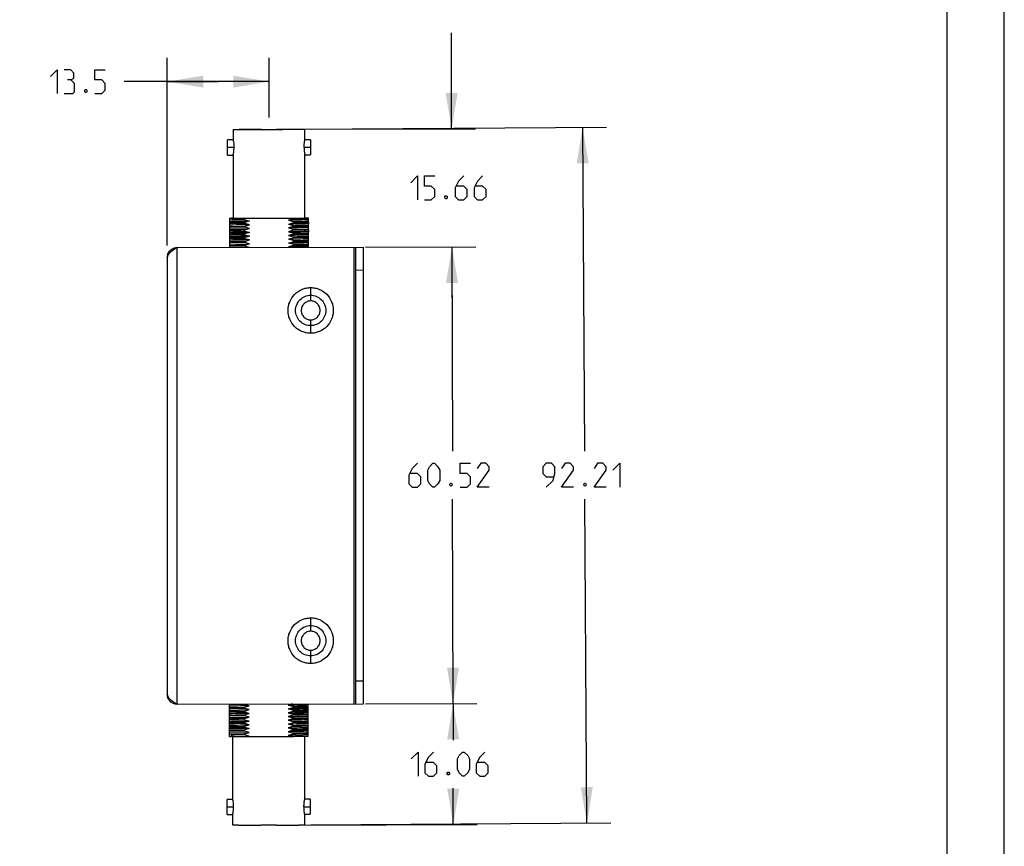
# Model space of a CAD drawing. Header units: inches. Extents: x 0 to 17, y 0 to 11.
# Tile 7 of 8: x 11.9 to 17, y 4.1 to 8.4. Entities that reach past the tile are written whole.
import ezdxf

# ---------------------------------------------------------------- set-up
doc = ezdxf.new("R2010")
doc.units = ezdxf.units.IN
doc.header["$LTSCALE"] = 0.935
doc.header["$MEASUREMENT"] = 0
doc.layers.get('0').update_dxf_attribs({"linetype": 'CONTINUOUS'})
doc.styles.add('TEXTSTYLE_2', font='txt', dxfattribs={"width": 0.8})
doc.dimstyles.new('DIMSTYLE_1', dxfattribs={"dimtxt": 0.125, "dimasz": 0.1875, "dimexe": 0.125, "dimexo": 0.0625, "dimgap": 0.0625, "dimtad": 0, "dimtih": 1, "dimtoh": 1, "dimzin": 4, "dimdsep": 46, "dimtxsty": 'TEXTSTYLE_2', "dimblk": '_FILLED', "dimblk1": '_FILLED', "dimblk2": '_FILLED', "dimcen": 0.09, "dimazin": 1, "dimtfac": 1, "dimtofl": 0, "dimtmove": 0, "dimatfit": 3, "dimldrblk": '_FILLED', "dimfxl": 1, "dimtolj": 1, "dimtzin": 4, "dimarcsym": 0})

# ---------------------------------------------------------------- blocks, each defined once
blk = doc.blocks.new('_FILLED')
at = {"color": 0, "linetype": 'ByBlock'}
blk.add_solid([(0, 0), (-1, 0.167), (-1, -0.167)], dxfattribs=at)
blk = doc.blocks.new('*D6')
at = {"color": 2, "linetype": 'Continuous', "transparency": 16777216}
for p, q in [((12.6299, 7.2086), (12.6299, 8.1887)), ((13.1614, 7.8772), (13.1614, 8.1887)), ((12.8956, 8.0637), (12.4039, 8.0637)), ((12.6299, 8.0637), (12.8956, 8.0637)), ((13.1614, 8.0637), (12.8956, 8.0637))]:
    blk.add_line(p, q, dxfattribs=at)
at = {"color": 2, "linetype": 'Continuous', "transparency": 16777216, "xscale": 0.1875, "yscale": 0.1875, "zscale": 0.1875, "rotation": 180}
blk.add_blockref('_FILLED', (12.6299, 8.0637), dxfattribs=at)
at = {"color": 2, "linetype": 'Continuous', "transparency": 16777216, "xscale": 0.1875, "yscale": 0.1875, "zscale": 0.1875}
blk.add_blockref('_FILLED', (13.1614, 8.0637), dxfattribs=at)
at = {"color": 2, "linetype": 'Continuous', "transparency": 16777216, "insert": (12.3414, 8.1262), "char_height": 0.125, "width": 0.482143, "attachment_point": 3, "line_spacing_factor": 0.9, "style": 'TEXTSTYLE_2'}
blk.add_mtext('{\\ftxt;\\W0.0001;\\H0.0001;\\~}{\\ftxt;\\W2.5714285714;\\H0.125; }{\\ftxt;\\W0.0001;\\H0.0001;\\~}', dxfattribs=at)
blk = doc.blocks.new('*D7')
at = {"color": 2, "linetype": 'Continuous', "transparency": 16777216}
for p, q in [((14.1146, 7.8177), (14.1134, 8.3177)), ((13.3813, 7.816), (14.2396, 7.818)), ((13.6655, 7.2002), (14.2411, 7.2015)), ((14.1161, 7.2012), (14.1173, 6.7012))]:
    blk.add_line(p, q, dxfattribs=at)
at = {"color": 2, "linetype": 'Continuous', "transparency": 16777216, "xscale": 0.1875, "yscale": 0.1875, "zscale": 0.1875}
for p, rotation in [((14.1146, 7.8177), 270.1373723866), ((14.1161, 7.2012), 90.13737238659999)]:
    blk.add_blockref('_FILLED', p, dxfattribs=dict(at, rotation=rotation))
at = {"color": 2, "linetype": 'Continuous', "transparency": 16777216, "insert": (14.1154, 7.572), "char_height": 0.125, "width": 0.642857, "attachment_point": 2, "line_spacing_factor": 0.9, "style": 'TEXTSTYLE_2'}
blk.add_mtext('{\\ftxt;\\W0.0001;\\H0.0001;\\~}{\\ftxt;\\W3.4285714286;\\H0.125; }{\\ftxt;\\W0.0001;\\H0.0001;\\~}', dxfattribs=at)
blk = doc.blocks.new('*D8')
at = {"color": 2, "linetype": 'Continuous', "transparency": 16777216}
for p, q in [((13.6655, 7.2002), (14.2411, 7.2015)), ((14.1161, 7.2012), (14.1187, 6.135)), ((14.1218, 4.8187), (14.1193, 5.885)), ((13.6655, 4.8176), (14.2468, 4.819))]:
    blk.add_line(p, q, dxfattribs=at)
at = {"color": 2, "linetype": 'Continuous', "transparency": 16777216, "xscale": 0.1875, "yscale": 0.1875, "zscale": 0.1875}
for p, rotation in [((14.1161, 7.2012), 90.13737238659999), ((14.1218, 4.8187), 270.1373723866)]:
    blk.add_blockref('_FILLED', p, dxfattribs=dict(at, rotation=rotation))
at = {"color": 2, "linetype": 'Continuous', "transparency": 16777216, "insert": (14.119, 6.0725), "char_height": 0.125, "width": 0.683036, "attachment_point": 2, "line_spacing_factor": 0.9, "style": 'TEXTSTYLE_2'}
blk.add_mtext('{\\ftxt;\\W0.0001;\\H0.0001;\\~}{\\ftxt;\\W3.6428571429;\\H0.125; }{\\ftxt;\\W0.0001;\\H0.0001;\\~}', dxfattribs=at)
blk = doc.blocks.new('*D9')
at = {"color": 2, "linetype": 'Continuous', "transparency": 16777216}
for p, q in [((13.6655, 4.8176), (14.2468, 4.819)), ((14.1218, 4.8187), (14.1223, 4.6276)), ((14.1233, 4.1864), (14.1229, 4.3776)), ((13.2998, 4.1845), (14.2483, 4.1867))]:
    blk.add_line(p, q, dxfattribs=at)
at = {"color": 2, "linetype": 'Continuous', "transparency": 16777216, "xscale": 0.1875, "yscale": 0.1875, "zscale": 0.1875}
for p, rotation in [((14.1218, 4.8187), 90.13737238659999), ((14.1233, 4.1864), 270.1373723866)]:
    blk.add_blockref('_FILLED', p, dxfattribs=dict(at, rotation=rotation))
at = {"color": 2, "linetype": 'Continuous', "transparency": 16777216, "insert": (14.1226, 4.5651), "char_height": 0.125, "width": 0.65625, "attachment_point": 2, "line_spacing_factor": 0.9, "style": 'TEXTSTYLE_2'}
blk.add_mtext('{\\ftxt;\\W0.0001;\\H0.0001;\\~}{\\ftxt;\\W3.5;\\H0.125; }{\\ftxt;\\W0.0001;\\H0.0001;\\~}', dxfattribs=at)
blk = doc.blocks.new('*D10')
at = {"color": 2, "linetype": 'Continuous', "transparency": 16777216}
for p, q in [((13.3287, 7.8155), (14.9227, 7.8258)), ((14.7977, 7.825), (14.8086, 6.1349)), ((14.8211, 4.1949), (14.8102, 5.8849)), ((13.3789, 4.1855), (14.9461, 4.1957))]:
    blk.add_line(p, q, dxfattribs=at)
at = {"color": 2, "linetype": 'Continuous', "transparency": 16777216, "xscale": 0.1875, "yscale": 0.1875, "zscale": 0.1875}
for p, rotation in [((14.7977, 7.825), 90.37066852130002), ((14.8211, 4.1949), 270.3706685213)]:
    blk.add_blockref('_FILLED', p, dxfattribs=dict(at, rotation=rotation))
at = {"color": 2, "linetype": 'Continuous', "transparency": 16777216, "insert": (14.8094, 6.0724), "char_height": 0.125, "width": 0.65625, "attachment_point": 2, "line_spacing_factor": 0.9, "style": 'TEXTSTYLE_2'}
blk.add_mtext('{\\ftxt;\\W0.0001;\\H0.0001;\\~}{\\ftxt;\\W3.5;\\H0.125; }{\\ftxt;\\W0.0001;\\H0.0001;\\~}', dxfattribs=at)

msp = doc.modelspace()

# ---------------------------------------------------------------- linework, layer by layer
at = {"color": 7, "linetype": 'Continuous'}
for p, q in [((17, 0), (17, 11)), ((16.7, 10.7), (16.7, 0.3)), ((13.289, 7.321), (13.2875, 7.3209)), ((13.3676, 7.3297), (13.3676, 7.3232)), ((13.3628, 7.2835), (13.3675, 7.2866)), ((13.3675, 7.2803), (13.3628, 7.2834)), ((13.3676, 7.2866), (13.3675, 7.2836)), ((13.3675, 7.2836), (13.3676, 7.2803)), ((12.9808, 4.6471), (13.0519, 4.6484)), ((13.0519, 4.6484), (13.0576, 4.6485)), ((13.0576, 4.6484), (13.052, 4.6468))]:
    msp.add_line(p, q, dxfattribs=at)
at = {"color": 6, "linetype": 'Continuous'}
for p, q in [((12.9741, 7.8148), (12.9741, 7.7593)), ((12.9741, 7.8148), (13.0026, 7.8145)), ((13.1197, 7.8146), (13.1218, 7.8146)), ((13.1218, 7.8146), (13.1614, 7.8147)), ((13.1614, 7.8147), (13.2007, 7.8148)), ((13.2007, 7.8148), (13.2029, 7.8148)), ((13.3198, 7.8155), (13.3483, 7.8159)), ((13.3483, 7.7605), (13.3483, 7.8159)), ((12.9445, 7.6801), (12.9445, 7.7593)), ((12.9741, 7.7593), (12.9445, 7.7593)), ((12.9783, 7.7196), (12.9445, 7.7195)), ((13.3778, 7.7208), (13.3441, 7.7207)), ((13.3778, 7.7606), (13.3483, 7.7605)), ((13.3778, 7.7606), (13.3778, 7.6814)), ((12.9445, 7.6801), (12.974, 7.6802)), ((12.974, 7.6802), (12.9738, 7.3515)), ((13.348, 7.3527), (13.3482, 7.6813)), ((13.3482, 7.6813), (13.3778, 7.6814)), ((12.9542, 7.3519), (12.9544, 7.351)), ((12.9542, 7.3519), (12.9576, 7.3519)), ((12.9576, 7.3519), (12.9648, 7.352)), ((12.9738, 7.352), (12.9648, 7.352)), ((13.0348, 7.351), (13.2873, 7.3518)), ((13.2873, 7.3518), (13.2873, 7.3475)), ((13.3485, 7.3532), (13.3674, 7.3532)), ((13.3676, 7.343), (13.3676, 7.3523)), ((12.9544, 7.351), (12.9543, 7.3348)), ((12.9543, 7.3348), (12.9543, 7.322)), ((12.9543, 7.322), (12.9543, 7.315)), ((12.9543, 7.315), (12.9543, 7.3023)), ((12.9543, 7.3023), (12.9543, 7.2952)), ((12.9544, 7.3281), (13.0348, 7.3295)), ((13.0348, 7.3235), (12.9544, 7.3221)), ((12.9544, 7.3082), (13.0348, 7.3098)), ((13.0348, 7.3037), (12.9544, 7.3023)), ((13.0348, 7.3433), (13.0348, 7.351)), ((13.0348, 7.3235), (13.0348, 7.3295)), ((13.0348, 7.3037), (13.0348, 7.3098)), ((13.0593, 7.2972), (13.0348, 7.3037)), ((13.2873, 7.3475), (13.2628, 7.3403)), ((13.2628, 7.3403), (13.2873, 7.3337)), ((13.2628, 7.3205), (13.2873, 7.3139)), ((13.2873, 7.3079), (13.2628, 7.3007)), ((13.2628, 7.3007), (13.2873, 7.2942)), ((13.2856, 7.3222), (13.2787, 7.3242)), ((13.2869, 7.3209), (13.2869, 7.3218)), ((13.31, 7.3214), (13.2869, 7.3218)), ((13.2873, 7.3337), (13.2873, 7.3277)), ((13.2873, 7.3139), (13.2873, 7.3079)), ((13.3674, 7.3269), (13.3092, 7.3282)), ((13.3676, 7.3297), (13.3676, 7.343)), ((13.3676, 7.3099), (13.3676, 7.3232)), ((13.3676, 7.3034), (13.3676, 7.3099)), ((13.3676, 7.2901), (13.3676, 7.3034)), ((12.9543, 7.2952), (12.9543, 7.2824)), ((13.0348, 7.2839), (12.9543, 7.2825)), ((12.9543, 7.2824), (12.9543, 7.2754)), ((12.9543, 7.2754), (12.9543, 7.2626)), ((13.0348, 7.2641), (12.9543, 7.2626)), ((12.9543, 7.2626), (12.9543, 7.2556)), ((12.9543, 7.2556), (12.9543, 7.2428)), ((12.9544, 7.2952), (13.0593, 7.2972)), ((13.0347, 7.2443), (13.0347, 7.2504)), ((13.0348, 7.2899), (13.0593, 7.2972)), ((13.0348, 7.2839), (13.0348, 7.2899)), ((13.0348, 7.2641), (13.0348, 7.2702)), ((13.2873, 7.2881), (13.2628, 7.2809)), ((13.2628, 7.2809), (13.2873, 7.2744)), ((13.2873, 7.2683), (13.2628, 7.2611)), ((13.2628, 7.2611), (13.2873, 7.2546)), ((13.3675, 7.2505), (13.2872, 7.2485)), ((13.2873, 7.2941), (13.3675, 7.2961)), ((13.2873, 7.2942), (13.2873, 7.2881)), ((13.2873, 7.2743), (13.3675, 7.2763)), ((13.2873, 7.2744), (13.2873, 7.2683)), ((13.2873, 7.2546), (13.2873, 7.2485)), ((13.3674, 7.2807), (13.3669, 7.2807)), ((13.3675, 7.2638), (13.3676, 7.2703)), ((13.3675, 7.2505), (13.3675, 7.2638)), ((13.3675, 7.244), (13.3675, 7.2505)), ((13.3676, 7.2866), (13.3676, 7.2901)), ((13.3676, 7.2703), (13.3676, 7.2803)), ((12.6811, 7.1978), (13.6543, 7.2001)), ((12.6811, 4.8153), (12.6811, 7.1978)), ((12.9543, 7.223), (12.9542, 7.216)), ((12.9542, 7.216), (12.9543, 7.2033)), ((12.9543, 7.2033), (12.9542, 7.1985)), ((13.0348, 7.2443), (12.9543, 7.2428)), ((12.9543, 7.2428), (12.9543, 7.2358)), ((12.9543, 7.2358), (12.9543, 7.223)), ((12.9543, 7.2291), (13.0347, 7.2305)), ((13.0347, 7.2246), (12.9543, 7.2231)), ((12.9543, 7.216), (13.0593, 7.218)), ((13.0347, 7.2048), (12.9543, 7.2033)), ((13.0347, 7.2305), (13.0592, 7.2378)), ((13.0347, 7.2245), (13.0347, 7.2305)), ((13.0592, 7.218), (13.0347, 7.2245)), ((13.0347, 7.2107), (13.0592, 7.218)), ((13.0347, 7.2047), (13.0347, 7.2107)), ((13.0572, 7.1987), (13.0347, 7.2047)), ((13.2872, 7.2348), (13.2872, 7.2287)), ((13.2872, 7.215), (13.2872, 7.2089)), ((13.3675, 7.2307), (13.3675, 7.244)), ((13.3675, 7.2242), (13.3675, 7.2307)), ((13.3675, 7.2109), (13.3675, 7.2242)), ((13.3675, 7.2044), (13.3675, 7.2109)), ((13.3675, 7.1994), (13.3675, 7.2044)), ((13.603, 7.2), (13.603, 4.8175)), ((13.6149, 4.8175), (13.6149, 7.2)), ((13.6543, 4.8176), (13.6543, 7.2001)), ((12.6299, 7.1461), (12.6299, 4.8668)), ((13.6149, 7.0809), (13.6543, 7.081)), ((13.3785, 6.9195), (13.3785, 6.989)), ((13.3785, 6.7508), (13.3785, 6.8203)), ((13.3785, 5.1962), (13.3785, 5.2657)), ((13.3785, 5.0274), (13.3785, 5.0969)), ((13.6149, 4.9366), (13.6543, 4.9367)), ((12.6811, 4.8153), (13.6543, 4.8176)), ((12.9527, 4.792), (12.9526, 4.785)), ((12.9526, 4.785), (12.9526, 4.7723)), ((12.9527, 4.8159), (12.9527, 4.792)), ((13.0332, 4.8133), (12.9527, 4.8118)), ((12.9527, 4.7981), (13.0332, 4.7995)), ((13.0332, 4.7936), (12.9527, 4.7921)), ((12.9527, 4.785), (13.0577, 4.787)), ((13.0332, 4.8133), (13.0332, 4.8161)), ((13.0577, 4.8068), (13.0332, 4.8133)), ((13.0332, 4.7995), (13.0577, 4.8068)), ((13.0332, 4.7935), (13.0332, 4.7995)), ((13.0577, 4.787), (13.0332, 4.7935)), ((13.0332, 4.7797), (13.0577, 4.787)), ((13.2856, 4.8038), (13.2856, 4.7977)), ((13.2856, 4.784), (13.2856, 4.7779)), ((13.3659, 4.813), (13.3659, 4.8169)), ((13.3659, 4.7997), (13.3659, 4.813)), ((13.3659, 4.7932), (13.3659, 4.7997)), ((13.3659, 4.7799), (13.3659, 4.7932)), ((12.9526, 4.7723), (12.9526, 4.7652)), ((12.9526, 4.7652), (12.9526, 4.7525)), ((12.9526, 4.7525), (12.9526, 4.7454)), ((12.9526, 4.7454), (12.9526, 4.7327)), ((13.0331, 4.7341), (12.9526, 4.7327)), ((12.9526, 4.7327), (12.9526, 4.7256)), ((13.0332, 4.7737), (12.9527, 4.7723)), ((13.0332, 4.7539), (12.9527, 4.7525)), ((12.9527, 4.7454), (13.0577, 4.7474)), ((13.0331, 4.7402), (13.0577, 4.7474)), ((13.0331, 4.7341), (13.0331, 4.7402)), ((13.0332, 4.7737), (13.0332, 4.7797)), ((13.0577, 4.7672), (13.0332, 4.7737)), ((13.0332, 4.7599), (13.0577, 4.7672)), ((13.0332, 4.7539), (13.0332, 4.7599)), ((13.2855, 4.7581), (13.261, 4.7509)), ((13.261, 4.7509), (13.2855, 4.7444)), ((13.2855, 4.7383), (13.261, 4.7311)), ((13.261, 4.7311), (13.2855, 4.7246)), ((13.2855, 4.7642), (13.2855, 4.7581)), ((13.2855, 4.7444), (13.3659, 4.7463)), ((13.2855, 4.7444), (13.2855, 4.7383)), ((13.3659, 4.7734), (13.3659, 4.7799)), ((13.3659, 4.7602), (13.3659, 4.7734)), ((13.3659, 4.7536), (13.3659, 4.7602)), ((13.3659, 4.7403), (13.3659, 4.7536)), ((13.3659, 4.7338), (13.3659, 4.7403)), ((13.3659, 4.7205), (13.3659, 4.7338)), ((12.9526, 4.7256), (12.9526, 4.7128)), ((12.9526, 4.7128), (12.9526, 4.7058)), ((12.9526, 4.7058), (12.9526, 4.6931)), ((12.9526, 4.6991), (13.0331, 4.7005)), ((12.9526, 4.6931), (12.9526, 4.686)), ((12.9526, 4.686), (12.9526, 4.6733)), ((12.9526, 4.6793), (13.0331, 4.6808)), ((13.0331, 4.7143), (13.0331, 4.7204)), ((13.0331, 4.7006), (13.0577, 4.7078)), ((13.0331, 4.6945), (13.0331, 4.7006)), ((13.0331, 4.6747), (13.0331, 4.6808)), ((13.2855, 4.6988), (13.261, 4.6915)), ((13.261, 4.6915), (13.2855, 4.685)), ((13.2855, 4.679), (13.261, 4.6717)), ((13.2855, 4.7246), (13.2855, 4.7185)), ((13.3659, 4.7205), (13.2855, 4.7186)), ((13.2855, 4.7048), (13.2855, 4.6988)), ((13.2855, 4.685), (13.2855, 4.679)), ((13.3658, 4.714), (13.3659, 4.7205)), ((13.3659, 4.7007), (13.3658, 4.714)), ((13.3658, 4.6942), (13.3659, 4.7007)), ((13.3658, 4.681), (13.3658, 4.6942)), ((13.3658, 4.6744), (13.3658, 4.681)), ((13.0331, 4.6747), (12.9526, 4.6733)), ((12.9526, 4.6733), (12.9526, 4.6662)), ((12.9526, 4.6662), (13.0576, 4.6682)), ((12.9526, 4.6662), (12.9526, 4.6468)), ((12.9526, 4.6595), (13.0331, 4.661)), ((12.9526, 4.6468), (12.9632, 4.6468)), ((12.9664, 4.6515), (12.9632, 4.6537)), ((12.9632, 4.6537), (12.9632, 4.6468)), ((12.9728, 4.6469), (12.9632, 4.6468)), ((13.0331, 4.6549), (12.9633, 4.6537)), ((12.9696, 4.6492), (12.9664, 4.6515)), ((12.9728, 4.6469), (12.9696, 4.6492)), ((12.9718, 4.3187), (12.972, 4.6473)), ((12.9835, 4.6471), (13.0515, 4.647)), ((13.0331, 4.6549), (13.0331, 4.661)), ((13.0495, 4.6505), (13.0331, 4.6549)), ((13.0576, 4.6484), (13.0495, 4.6505)), ((13.0514, 4.6481), (13.0559, 4.6481)), ((13.052, 4.6468), (13.2779, 4.6475)), ((13.2855, 4.6591), (13.2609, 4.6519)), ((13.2609, 4.6519), (13.2779, 4.6475)), ((13.261, 4.6717), (13.2855, 4.6652)), ((13.2836, 4.6524), (13.2779, 4.6522)), ((13.3384, 4.6537), (13.2836, 4.6524)), ((13.2855, 4.6652), (13.2855, 4.6591)), ((13.3657, 4.6546), (13.3384, 4.6537)), ((13.3462, 4.6485), (13.346, 4.3198)), ((13.3658, 4.6612), (13.3658, 4.6744)), ((13.3658, 4.6546), (13.3658, 4.6612)), ((13.3658, 4.6481), (13.3658, 4.6546)), ((12.9718, 4.3187), (12.9422, 4.3186)), ((12.9422, 4.2394), (12.9422, 4.3186)), ((13.3756, 4.3199), (13.346, 4.3198)), ((13.3756, 4.3199), (13.3755, 4.2408)), ((12.9422, 4.2789), (12.976, 4.279)), ((13.3418, 4.2801), (13.3756, 4.2802)), ((12.9422, 4.2394), (12.9717, 4.2395)), ((12.9717, 4.1841), (12.9717, 4.2395)), ((13.346, 4.2407), (13.3459, 4.1852)), ((13.346, 4.2407), (13.3755, 4.2407)), ((13.0002, 4.1838), (12.9717, 4.1841)), ((13.1194, 4.1839), (13.1175, 4.1839)), ((13.159, 4.184), (13.1194, 4.1839)), ((13.1983, 4.1842), (13.159, 4.184)), ((13.2006, 4.1842), (13.1983, 4.1842)), ((13.3459, 4.1852), (13.3174, 4.1848))]:
    msp.add_line(p, q, dxfattribs=at)
at = {"color": 2, "linetype": 'Continuous'}
for points in [[(12.02, 8.0905), (12.0557, 8.1262), (12.0557, 8.0012)], [(12.1271, 8.0727), (12.142, 8.0816), (12.142, 8.1084), (12.1271, 8.1262), (12.0914, 8.1262)], [(12.2521, 8.0012), (12.2878, 8.0012), (12.3057, 8.0191), (12.3057, 8.0548), (12.2878, 8.0727), (12.2521, 8.0727), (12.2521, 8.1262), (12.3057, 8.1262)], [(12.0914, 8.0012), (12.136, 8.0012), (12.145, 8.0102), (12.145, 8.0548), (12.1271, 8.0727), (12.1093, 8.0727)], [(12.2075, 8.0221), (12.2104, 8.0161), (12.2104, 8.0131), (12.2075, 8.0072), (12.2015, 8.0072), (12.1985, 8.0131), (12.1985, 8.0161), (12.2015, 8.0221), (12.2075, 8.0221)], [(13.9011, 7.5363), (13.9368, 7.572), (13.9368, 7.447)], [(13.9725, 7.447), (14.0082, 7.447), (14.0261, 7.4648), (14.0261, 7.5006), (14.0082, 7.5184), (13.9725, 7.5184), (13.9725, 7.572), (14.0261, 7.572)], [(14.1779, 7.572), (14.1511, 7.5452), (14.1332, 7.5095), (14.1332, 7.4648), (14.1511, 7.447), (14.1779, 7.447), (14.1957, 7.4648), (14.1957, 7.5006), (14.1779, 7.5184), (14.1392, 7.5184)], [(14.2761, 7.572), (14.2493, 7.5452), (14.2314, 7.5095), (14.2314, 7.4648), (14.2493, 7.447), (14.2761, 7.447), (14.2939, 7.4648), (14.2939, 7.5006), (14.2761, 7.5184), (14.2374, 7.5184)], [(14.0886, 7.4678), (14.0916, 7.4619), (14.0916, 7.4589), (14.0886, 7.4529), (14.0826, 7.4529), (14.0797, 7.4589), (14.0797, 7.4619), (14.0826, 7.4678), (14.0886, 7.4678)], [(13.9359, 6.0725), (13.9091, 6.0457), (13.8913, 6.01), (13.8913, 5.9653), (13.9091, 5.9475), (13.9359, 5.9475), (13.9538, 5.9653), (13.9538, 6.0011), (13.9359, 6.0189), (13.8972, 6.0189)], [(13.9895, 5.9832), (13.9895, 6.0368), (13.9984, 6.0546), (14.0163, 6.0725), (14.0252, 6.0725), (14.0431, 6.0546), (14.052, 6.0368), (14.052, 5.9832), (14.0431, 5.9653), (14.0252, 5.9475), (14.0163, 5.9475), (13.9984, 5.9653), (13.9895, 5.9832)], [(14.1591, 5.9475), (14.1949, 5.9475), (14.2127, 5.9653), (14.2127, 6.0011), (14.1949, 6.0189), (14.1591, 6.0189), (14.1591, 6.0725), (14.2127, 6.0725)], [(14.3109, 5.9475), (14.2484, 5.9475), (14.3109, 6.0368), (14.3109, 6.0546), (14.2931, 6.0725), (14.2663, 6.0725), (14.2484, 6.0457)], [(14.6085, 5.9474), (14.6442, 5.9831), (14.6531, 6.0188), (14.6531, 6.0546), (14.6353, 6.0724), (14.6085, 6.0724), (14.5906, 6.0546), (14.5906, 6.0188), (14.6085, 6.001), (14.6472, 6.001)], [(14.7514, 5.9474), (14.6889, 5.9474), (14.7514, 6.0367), (14.7514, 6.0546), (14.7335, 6.0724), (14.7067, 6.0724), (14.6889, 6.0456)], [(14.921, 5.9474), (14.8585, 5.9474), (14.921, 6.0367), (14.921, 6.0546), (14.9031, 6.0724), (14.8764, 6.0724), (14.8585, 6.0456)], [(14.9567, 6.0367), (14.9924, 6.0724), (14.9924, 5.9474)], [(14.1145, 5.9683), (14.1175, 5.9624), (14.1175, 5.9594), (14.1145, 5.9534), (14.1085, 5.9534), (14.1056, 5.9594), (14.1056, 5.9624), (14.1085, 5.9683), (14.1145, 5.9683)], [(14.8139, 5.9683), (14.8168, 5.9623), (14.8168, 5.9593), (14.8139, 5.9534), (14.8079, 5.9534), (14.8049, 5.9593), (14.8049, 5.9623), (14.8079, 5.9683), (14.8139, 5.9683)], [(13.9038, 4.5294), (13.9395, 4.5651), (13.9395, 4.4401)], [(14.0199, 4.5651), (13.9931, 4.5383), (13.9753, 4.5026), (13.9753, 4.4579), (13.9931, 4.4401), (14.0199, 4.4401), (14.0378, 4.4579), (14.0378, 4.4937), (14.0199, 4.5115), (13.9812, 4.5115)], [(14.1449, 4.4758), (14.1449, 4.5294), (14.1538, 4.5472), (14.1717, 4.5651), (14.1806, 4.5651), (14.1985, 4.5472), (14.2074, 4.5294), (14.2074, 4.4758), (14.1985, 4.4579), (14.1806, 4.4401), (14.1717, 4.4401), (14.1538, 4.4579), (14.1449, 4.4758)], [(14.2878, 4.5651), (14.261, 4.5383), (14.2431, 4.5026), (14.2431, 4.4579), (14.261, 4.4401), (14.2878, 4.4401), (14.3056, 4.4579), (14.3056, 4.4937), (14.2878, 4.5115), (14.2491, 4.5115)], [(14.1003, 4.4609), (14.1032, 4.455), (14.1032, 4.452), (14.1003, 4.446), (14.0943, 4.446), (14.0913, 4.452), (14.0913, 4.455), (14.0943, 4.4609), (14.1003, 4.4609)]]:
    msp.add_lwpolyline(points, dxfattribs=at)
at = {"color": 6, "linetype": 'Continuous'}
for centre, radius, start, end in [((13.0476, 31.3463), 23.5319, 269.89052, 270.17558), ((13.0882, 39.4786), 31.664, 270.20754, 270.41907), ((13.1897, 28.6565), 21.305, 270.26248, 270.47836), ((13.0059, 34.6563), 27.3053, 269.89192, 270.06075), ((13.19, 7.8781), 0.5569, 253.8226, 256.4305), ((13.2165, 6.7584), 0.5993, 105.209, 107.6517), ((13.1967, 7.0309), 0.3046, 72.7721, 73.0239), ((13.158, 13.8832), 6.5508, 271.13087, 271.83346), ((13.0504, 18.1822), 10.8709, 271.24849, 271.67177), ((13.3823, -13.3862), 20.6593, 90.96382, 91.18692), ((13.4985, -20.7049), 27.9591, 90.95036, 91.11527), ((13.1536, -1.1811), 8.4718, 90.80355, 91.34758), ((13.2183, 6.6735), 0.6053, 105.2281, 107.6464), ((13.1905, 7.8217), 0.5599, 253.8508, 256.4448), ((13.2171, 6.6961), 0.6023, 105.1952, 107.6259), ((13.1913, 7.804), 0.5622, 253.829, 256.4122), ((13.1015, 7.8325), 0.6128, 285.2568, 287.6457), ((13.1418, 14.482), 7.2289, 271.15279, 271.78941), ((13.1288, 6.6885), 0.5687, 73.8285, 76.3821), ((13.1065, 7.7969), 0.5963, 285.1866, 287.6416), ((13.1329, 6.6825), 0.5545, 73.8352, 76.4546), ((13.1294, 14.9897), 7.7626, 271.16479, 271.75741), ((13.1495, 14.133), 6.9255, 271.13981, 271.80401), ((13.105, 5.3658), 0.5961, 285.1757, 287.633), ((13.1313, 4.2516), 0.5543, 73.8442, 76.4658), ((13.1238, 4.2445), 0.5822, 73.8723, 76.3682), ((13.1284, 12.5293), 7.7332, 271.16469, 271.76003), ((13.1768, -5.0903), 9.8315, 90.83732, 91.3065), ((13.1876, 5.2672), 0.555, 253.847, 256.4651), ((13.1519, 11.5425), 6.7659, 271.13175, 271.81215), ((13.4847, -21.6426), 26.3668, 90.98127, 91.15623), ((13.1733, -4.8801), 9.5955, 90.83697, 91.31796), ((13.2139, 4.1515), 0.5969, 105.1764, 107.6304), ((13.1885, 5.2305), 0.558, 253.831, 256.435), ((13.2152, 4.1084), 0.6007, 105.2046, 107.6433), ((13.0999, 5.3021), 0.6124, 285.2524, 287.6443), ((13.1272, 4.1589), 0.5684, 73.8301, 76.3868), ((13.0395, 16.0281), 11.3062, 271.24661, 271.6539), ((13.1605, 11.0693), 6.3856, 271.12132, 271.84265), ((13.1614, 9.378), 4.7272, 271.2068, 271.4124), ((13.1387, 33.9412), 29.294, 270.27212, 270.44413), ((13.062, 14.9899), 10.3272, 271.23973, 271.68567), ((13.0405, 35.9032), 31.7194, 269.9273, 270.13909), ((13.1305, 27.6845), 23.5004, 270.17102, 270.45577)]:
    msp.add_arc(centre, radius, start, end, dxfattribs=at)
at = {"color": 7, "linetype": 'Continuous'}
for centre, radius, start, end in [((13.1187, 7.8522), 0.5509, 285.1617, 287.8207), ((13.1841, 11.7169), 4.3972, 271.0253, 271.3473), ((13.0102, 3.0412), 1.6062, 91.0502, 91.3339), ((13.0147, 34.4408), 29.794, 269.91939, 270.07173)]:
    msp.add_arc(centre, radius, start, end, dxfattribs=at)
at = {"color": 6, "linetype": 'Continuous'}
for points, knots in [([(13.0036, 7.8149), (13.0036, 7.8149), (13.0039, 7.8149), (13.0042, 7.8149), (13.0049, 7.8149), (13.0058, 7.815), (13.007, 7.815), (13.0091, 7.815), (13.0123, 7.8151), (13.017, 7.8151), (13.0226, 7.8152), (13.0292, 7.8152), (13.0367, 7.8153), (13.045, 7.8154), (13.0577, 7.8154), (13.0751, 7.8155), (13.0977, 7.8156), (13.1135, 7.8157), (13.1217, 7.8157)], [0, 0, 0, 0, 0.001083, 0.004374, 0.009886, 0.017622, 0.027587, 0.039783, 0.070782, 0.110362, 0.158244, 0.214097, 0.277544, 0.348197, 0.425593, 0.598614, 0.791867, 1, 1, 1, 1]), ([(13.2007, 7.816), (13.2089, 7.816), (13.2247, 7.816), (13.2473, 7.8161), (13.2647, 7.8161), (13.2773, 7.8161), (13.2856, 7.816), (13.2931, 7.816), (13.2997, 7.816), (13.3053, 7.816), (13.31, 7.816), (13.3133, 7.8159), (13.3154, 7.8159), (13.3166, 7.8159), (13.3175, 7.8159), (13.3182, 7.8159), (13.3185, 7.8158), (13.3188, 7.8159), (13.3188, 7.8158)], [0, 0, 0, 0, 0.20797, 0.400839, 0.573568, 0.650914, 0.72152, 0.784919, 0.840762, 0.888708, 0.928434, 0.959623, 0.971919, 0.981988, 0.989828, 0.995441, 0.998829, 1, 1, 1, 1]), ([(12.974, 7.6802), (12.974, 7.6802), (12.974, 7.6803), (12.9741, 7.6804), (12.9741, 7.6806), (12.9742, 7.6811), (12.9744, 7.682), (12.9747, 7.6833), (12.975, 7.6849), (12.9753, 7.6869), (12.9757, 7.6892), (12.9763, 7.6928), (12.977, 7.6979), (12.9777, 7.7046), (12.9781, 7.712), (12.9783, 7.717), (12.9783, 7.7196)], [0, 0, 0, 0, 0.001252, 0.004941, 0.011053, 0.019573, 0.043782, 0.077405, 0.119969, 0.170877, 0.229538, 0.295348, 0.44599, 0.617743, 0.804917, 1, 1, 1, 1]), ([(12.9741, 7.7593), (12.9743, 7.7583), (12.975, 7.7544), (12.9765, 7.7463), (12.9779, 7.7341), (12.9783, 7.7247), (12.9783, 7.7196)], [0, 0, 0, 0, 0.077919, 0.296273, 0.620125, 1, 1, 1, 1]), ([(13.3441, 7.7207), (13.3441, 7.7233), (13.3442, 7.7284), (13.3447, 7.7357), (13.3454, 7.7425), (13.3462, 7.7484), (13.3469, 7.7528), (13.3474, 7.7556), (13.3477, 7.7573), (13.3479, 7.7586), (13.3481, 7.7596), (13.3482, 7.7601), (13.3483, 7.7604), (13.3483, 7.7605)], [0, 0, 0, 0, 0.193104, 0.379738, 0.552052, 0.703649, 0.828729, 0.879667, 0.922173, 0.955758, 0.980034, 0.994829, 1, 1, 1, 1]), ([(13.3441, 7.7207), (13.3441, 7.7157), (13.3444, 7.7083), (13.3453, 7.699), (13.3461, 7.6932), (13.3469, 7.6883), (13.3475, 7.6851), (13.3479, 7.6831), (13.3481, 7.6821), (13.3482, 7.6815), (13.3482, 7.6813)], [0, 0, 0, 0, 0.382291, 0.554101, 0.70485, 0.82937, 0.92275, 0.956305, 0.980472, 1, 1, 1, 1]), ([(12.9543, 7.3348), (12.969, 7.3351), (13.004, 7.3358), (13.0389, 7.3364), (13.0593, 7.3368)], [0, 0, 0, 0, 0.418109, 1, 1, 1, 1]), ([(13.0593, 7.317), (13.0485, 7.3168), (13.0135, 7.3162), (12.9785, 7.3156), (12.9543, 7.3149)], [0, 0, 0, 0, 0.30883, 1, 1, 1, 1]), ([(13.0348, 7.3433), (13.027, 7.3432), (13.0001, 7.3428), (12.9733, 7.3423), (12.9544, 7.3418)], [0, 0, 0, 0, 0.292801, 1, 1, 1, 1]), ([(13.3676, 7.343), (13.3611, 7.3427), (13.3466, 7.3422), (13.3117, 7.3412), (13.2832, 7.3406), (13.2628, 7.3402)], [0, 0, 0, 0, 0.184052, 0.416723, 1, 1, 1, 1]), ([(13.3675, 7.3034), (13.361, 7.3031), (13.3465, 7.3027), (13.3224, 7.302), (13.2939, 7.3014), (13.2735, 7.3008), (13.2628, 7.3006)], [0, 0, 0, 0, 0.184971, 0.416467, 0.691087, 1, 1, 1, 1]), ([(13.3676, 7.3495), (13.3558, 7.3491), (13.3291, 7.3484), (13.3023, 7.3479), (13.2873, 7.3476)], [0, 0, 0, 0, 0.440365, 1, 1, 1, 1]), ([(13.3675, 7.31), (13.3621, 7.3098), (13.3354, 7.3089), (13.3086, 7.3083), (13.2873, 7.3079)], [0, 0, 0, 0, 0.203413, 1, 1, 1, 1]), ([(13.0593, 7.2774), (13.0485, 7.2772), (13.0135, 7.2766), (12.9785, 7.276), (12.9543, 7.2753)], [0, 0, 0, 0, 0.308803, 1, 1, 1, 1]), ([(13.0593, 7.2576), (13.0389, 7.2572), (13.0039, 7.2566), (12.9689, 7.256), (12.9543, 7.2556)], [0, 0, 0, 0, 0.582077, 1, 1, 1, 1]), ([(13.2627, 7.2809), (13.2728, 7.2811), (13.3062, 7.2818), (13.3396, 7.2826), (13.3628, 7.2835)], [0, 0, 0, 0, 0.302621, 1, 1, 1, 1]), ([(13.3675, 7.2638), (13.3611, 7.2635), (13.3465, 7.2631), (13.3224, 7.2624), (13.2939, 7.2616), (13.2735, 7.2613), (13.2627, 7.261)], [0, 0, 0, 0, 0.184057, 0.416697, 0.691127, 1, 1, 1, 1]), ([(13.3675, 7.2902), (13.3621, 7.29), (13.3353, 7.2891), (13.3086, 7.2886), (13.2873, 7.2882)], [0, 0, 0, 0, 0.203382, 1, 1, 1, 1]), ([(13.3675, 7.2703), (13.3558, 7.2699), (13.329, 7.2692), (13.3022, 7.2687), (13.2873, 7.2684)], [0, 0, 0, 0, 0.440292, 1, 1, 1, 1]), ([(12.6811, 7.1978), (12.6745, 7.1935), (12.6619, 7.1855), (12.6475, 7.1747), (12.6385, 7.1657), (12.6337, 7.1593), (12.6306, 7.1527), (12.6299, 7.1482), (12.6299, 7.1461)], [0, 0, 0, 0, 0.314611, 0.594344, 0.714492, 0.820354, 0.913882, 1, 1, 1, 1]), ([(13.0593, 7.2378), (13.0485, 7.2376), (13.0135, 7.2371), (12.9785, 7.2364), (12.9543, 7.2357)], [0, 0, 0, 0, 0.30822, 1, 1, 1, 1]), ([(12.9543, 7.2093), (12.9597, 7.2094), (12.9866, 7.21), (13.0134, 7.2104), (13.0347, 7.2107)], [0, 0, 0, 0, 0.203446, 1, 1, 1, 1]), ([(13.0592, 7.2378), (13.0551, 7.2388), (13.047, 7.2409), (13.0388, 7.2431), (13.0347, 7.2443)], [0, 0, 0, 0, 0.499999, 1, 1, 1, 1]), ([(13.3675, 7.244), (13.3611, 7.2438), (13.3262, 7.2425), (13.2912, 7.2418), (13.2627, 7.2413)], [0, 0, 0, 0, 0.184454, 1, 1, 1, 1]), ([(13.3675, 7.2242), (13.3529, 7.2236), (13.318, 7.2227), (13.2831, 7.2219), (13.2627, 7.2215)], [0, 0, 0, 0, 0.417747, 1, 1, 1, 1]), ([(13.3675, 7.2044), (13.361, 7.2041), (13.3464, 7.2037), (13.3115, 7.2027), (13.2831, 7.2021), (13.2627, 7.2017)], [0, 0, 0, 0, 0.185454, 0.41754, 1, 1, 1, 1]), ([(13.2872, 7.2348), (13.2951, 7.2349), (13.3218, 7.2354), (13.3486, 7.2361), (13.3675, 7.2368)], [0, 0, 0, 0, 0.292798, 1, 1, 1, 1]), ([(13.2872, 7.215), (13.3022, 7.2153), (13.329, 7.2158), (13.3557, 7.2165), (13.3675, 7.217)], [0, 0, 0, 0, 0.559482, 1, 1, 1, 1]), ([(13.2603, 6.8696), (13.2603, 6.8774), (13.2618, 6.8929), (13.2707, 6.9227), (13.2925, 6.9559), (13.3254, 6.9782), (13.3551, 6.9874), (13.3707, 6.989), (13.3785, 6.989)], [0, 0, 0, 0, 0.125221, 0.250537, 0.499941, 0.749368, 0.874733, 1, 1, 1, 1]), ([(13.3785, 6.989), (13.3862, 6.989), (13.4018, 6.9875), (13.4315, 6.9784), (13.4644, 6.9564), (13.4862, 6.9232), (13.4952, 6.8935), (13.4967, 6.8779), (13.4967, 6.8702)], [0, 0, 0, 0, 0.125245, 0.250583, 0.499979, 0.749408, 0.874757, 1, 1, 1, 1]), ([(13.3785, 6.7508), (13.3707, 6.7507), (13.3552, 6.7523), (13.3255, 6.7613), (13.2925, 6.7834), (13.2707, 6.8166), (13.2618, 6.8463), (13.2603, 6.8619), (13.2603, 6.8696)], [0, 0, 0, 0, 0.125245, 0.250583, 0.499979, 0.749408, 0.874757, 1, 1, 1, 1]), ([(13.4967, 6.8702), (13.4967, 6.8624), (13.4952, 6.8469), (13.4862, 6.8171), (13.4644, 6.7838), (13.4315, 6.7616), (13.4018, 6.7524), (13.3862, 6.7508), (13.3785, 6.7508)], [0, 0, 0, 0, 0.125221, 0.250537, 0.499941, 0.749368, 0.874733, 1, 1, 1, 1]), ([(13.2603, 5.1462), (13.2603, 5.154), (13.2618, 5.1696), (13.2707, 5.1993), (13.2925, 5.2326), (13.3254, 5.2548), (13.3551, 5.264), (13.3707, 5.2656), (13.3785, 5.2657)], [0, 0, 0, 0, 0.125221, 0.250537, 0.499941, 0.749368, 0.874733, 1, 1, 1, 1]), ([(13.3785, 5.2657), (13.3862, 5.2657), (13.4018, 5.2642), (13.4315, 5.2551), (13.4644, 5.233), (13.4862, 5.1998), (13.4952, 5.1701), (13.4967, 5.1546), (13.4967, 5.1468)], [0, 0, 0, 0, 0.125245, 0.250583, 0.499979, 0.749408, 0.874757, 1, 1, 1, 1]), ([(13.3785, 5.0274), (13.3707, 5.0274), (13.3552, 5.0289), (13.3255, 5.038), (13.2925, 5.06), (13.2707, 5.0932), (13.2618, 5.123), (13.2603, 5.1385), (13.2603, 5.1462)], [0, 0, 0, 0, 0.125245, 0.250583, 0.499979, 0.749408, 0.874757, 1, 1, 1, 1]), ([(13.4967, 5.1468), (13.4967, 5.1391), (13.4952, 5.1235), (13.4862, 5.0937), (13.4644, 5.0605), (13.4315, 5.0382), (13.4018, 5.029), (13.3862, 5.0274), (13.3785, 5.0274)], [0, 0, 0, 0, 0.125221, 0.250537, 0.499941, 0.749368, 0.874733, 1, 1, 1, 1]), ([(12.6299, 4.8668), (12.6299, 4.8646), (12.6306, 4.86), (12.6337, 4.8535), (12.6386, 4.847), (12.6476, 4.8381), (12.662, 4.8275), (12.6745, 4.8195), (12.6811, 4.8153)], [0, 0, 0, 0, 0.086732, 0.180874, 0.287353, 0.408014, 0.687766, 1, 1, 1, 1]), ([(13.0577, 4.8068), (13.0373, 4.8064), (13.0023, 4.8058), (12.9673, 4.8051), (12.9527, 4.8047)], [0, 0, 0, 0, 0.582908, 1, 1, 1, 1]), ([(13.261, 4.7905), (13.2814, 4.7909), (13.3163, 4.7916), (13.3513, 4.7926), (13.3659, 4.7932)], [0, 0, 0, 0, 0.582275, 1, 1, 1, 1]), ([(13.2611, 4.8103), (13.2814, 4.8107), (13.3164, 4.8114), (13.3513, 4.8124), (13.3659, 4.813)], [0, 0, 0, 0, 0.583135, 1, 1, 1, 1]), ([(13.2856, 4.8038), (13.2934, 4.8039), (13.3202, 4.8045), (13.347, 4.8052), (13.3659, 4.8058)], [0, 0, 0, 0, 0.29292, 1, 1, 1, 1]), ([(13.2856, 4.784), (13.3005, 4.7843), (13.3273, 4.7848), (13.3541, 4.7855), (13.3659, 4.786)], [0, 0, 0, 0, 0.559509, 1, 1, 1, 1]), ([(12.9527, 4.7783), (12.9581, 4.7784), (12.985, 4.779), (13.0118, 4.7794), (13.0332, 4.7797)], [0, 0, 0, 0, 0.203427, 1, 1, 1, 1]), ([(13.0577, 4.7671), (13.0469, 4.767), (13.0119, 4.7665), (12.9769, 4.7658), (12.9527, 4.7651)], [0, 0, 0, 0, 0.308749, 1, 1, 1, 1]), ([(12.9527, 4.7585), (12.9581, 4.7586), (12.985, 4.7592), (13.0118, 4.7596), (13.0332, 4.7599)], [0, 0, 0, 0, 0.203438, 1, 1, 1, 1]), ([(13.0577, 4.7474), (13.0536, 4.7484), (13.0454, 4.7505), (13.0372, 4.7527), (13.0332, 4.7539)], [0, 0, 0, 0, 0.500003, 1, 1, 1, 1]), ([(13.261, 4.7707), (13.2814, 4.7711), (13.3163, 4.7718), (13.3513, 4.7729), (13.3659, 4.7734)], [0, 0, 0, 0, 0.582516, 1, 1, 1, 1]), ([(13.261, 4.7509), (13.2718, 4.7511), (13.3067, 4.7518), (13.3417, 4.7527), (13.3658, 4.7537)], [0, 0, 0, 0, 0.308987, 1, 1, 1, 1]), ([(13.3658, 4.7338), (13.3594, 4.7335), (13.3448, 4.7331), (13.3207, 4.7324), (13.2922, 4.7318), (13.2718, 4.7313), (13.261, 4.731)], [0, 0, 0, 0, 0.18442, 0.416474, 0.691388, 1, 1, 1, 1]), ([(13.2855, 4.7642), (13.2934, 4.7644), (13.3202, 4.7649), (13.3469, 4.7655), (13.3659, 4.7661)], [0, 0, 0, 0, 0.292993, 1, 1, 1, 1]), ([(13.3659, 4.7602), (13.3604, 4.76), (13.3336, 4.7591), (13.3069, 4.7585), (13.2855, 4.7581)], [0, 0, 0, 0, 0.203462, 1, 1, 1, 1]), ([(13.3659, 4.7404), (13.3604, 4.7402), (13.3336, 4.7393), (13.3069, 4.7388), (13.2855, 4.7384)], [0, 0, 0, 0, 0.203353, 1, 1, 1, 1]), ([(12.9526, 4.7256), (12.9672, 4.726), (13.0023, 4.7266), (13.0373, 4.7273), (13.0577, 4.7276)], [0, 0, 0, 0, 0.417775, 1, 1, 1, 1]), ([(12.9526, 4.7058), (12.9672, 4.7062), (13.0022, 4.7068), (13.0373, 4.7075), (13.0577, 4.7078)], [0, 0, 0, 0, 0.417754, 1, 1, 1, 1]), ([(13.0331, 4.6945), (13.0253, 4.6944), (12.9984, 4.694), (12.9716, 4.6936), (12.9526, 4.6931)], [0, 0, 0, 0, 0.292806, 1, 1, 1, 1]), ([(13.0576, 4.688), (13.0373, 4.6877), (13.0022, 4.6871), (12.9672, 4.6864), (12.9526, 4.686)], [0, 0, 0, 0, 0.581906, 1, 1, 1, 1]), ([(13.0577, 4.7078), (13.0535, 4.7088), (13.0454, 4.7109), (13.0372, 4.7131), (13.0331, 4.7143)], [0, 0, 0, 0, 0.499999, 1, 1, 1, 1]), ([(13.3658, 4.714), (13.3512, 4.7134), (13.3163, 4.7125), (13.2813, 4.7117), (13.261, 4.7113)], [0, 0, 0, 0, 0.417864, 1, 1, 1, 1]), ([(13.261, 4.6915), (13.2813, 4.6919), (13.3163, 4.6926), (13.3512, 4.6937), (13.3658, 4.6943)], [0, 0, 0, 0, 0.582761, 1, 1, 1, 1]), ([(13.2855, 4.7048), (13.2933, 4.7049), (13.3201, 4.7054), (13.3469, 4.7061), (13.3659, 4.7068)], [0, 0, 0, 0, 0.292792, 1, 1, 1, 1]), ([(13.3659, 4.7007), (13.3541, 4.7003), (13.3273, 4.6997), (13.3005, 4.6991), (13.2855, 4.6988)], [0, 0, 0, 0, 0.440368, 1, 1, 1, 1]), ([(13.3658, 4.681), (13.3604, 4.6808), (13.3336, 4.6799), (13.3068, 4.6794), (13.2855, 4.679)], [0, 0, 0, 0, 0.203341, 1, 1, 1, 1]), ([(13.3658, 4.6744), (13.3593, 4.6741), (13.3448, 4.6737), (13.3206, 4.673), (13.2921, 4.6724), (13.2717, 4.6719), (13.2609, 4.6716)], [0, 0, 0, 0, 0.184278, 0.416518, 0.69152, 1, 1, 1, 1]), ([(13.3658, 4.6612), (13.3603, 4.661), (13.3336, 4.6601), (13.3068, 4.6596), (13.2855, 4.6592)], [0, 0, 0, 0, 0.203385, 1, 1, 1, 1]), ([(12.976, 4.279), (12.976, 4.2841), (12.9756, 4.2934), (12.9742, 4.3057), (12.9728, 4.3138), (12.972, 4.3177), (12.9718, 4.3187)], [0, 0, 0, 0, 0.379804, 0.703368, 0.922268, 1, 1, 1, 1]), ([(13.346, 4.3198), (13.346, 4.3198), (13.3459, 4.3195), (13.3459, 4.3189), (13.3456, 4.318), (13.3454, 4.3167), (13.3451, 4.315), (13.3446, 4.3121), (13.3439, 4.3078), (13.3431, 4.3019), (13.3424, 4.2951), (13.3419, 4.2877), (13.3418, 4.2827), (13.3418, 4.2801)], [0, 0, 0, 0, 0.005122, 0.019827, 0.044055, 0.077714, 0.120398, 0.171527, 0.296759, 0.448236, 0.620349, 0.806891, 1, 1, 1, 1]), ([(12.9717, 4.2395), (12.9717, 4.2395), (12.9717, 4.2396), (12.9718, 4.2397), (12.9718, 4.24), (12.9719, 4.2405), (12.9721, 4.2414), (12.9724, 4.2427), (12.9727, 4.2443), (12.9731, 4.2463), (12.9735, 4.2486), (12.974, 4.2522), (12.9747, 4.2573), (12.9754, 4.264), (12.9759, 4.2713), (12.976, 4.2764), (12.976, 4.279)], [0, 0, 0, 0, 0.001252, 0.004941, 0.011053, 0.019573, 0.043782, 0.077405, 0.119969, 0.170877, 0.229538, 0.295348, 0.44599, 0.617743, 0.804917, 1, 1, 1, 1]), ([(13.3418, 4.2801), (13.3418, 4.275), (13.3421, 4.2677), (13.3431, 4.2584), (13.3438, 4.2525), (13.3446, 4.2477), (13.3452, 4.2444), (13.3456, 4.2425), (13.3458, 4.2415), (13.346, 4.2409), (13.346, 4.2407)], [0, 0, 0, 0, 0.382291, 0.554101, 0.70485, 0.82937, 0.92275, 0.956305, 0.980472, 1, 1, 1, 1])]:
    msp.add_open_spline(points, degree=3, knots=knots, dxfattribs=at)
for points in [[(13.0593, 7.317), (13.0511, 7.3189), (13.0429, 7.3211), (13.0348, 7.3235)], [(13.0348, 7.3098), (13.0429, 7.3123), (13.0511, 7.3148), (13.0593, 7.317)], [(12.6299, 7.1461), (12.6299, 7.1524), (12.6321, 7.1652), (12.6438, 7.1837), (12.6622, 7.1955), (12.6748, 7.1978), (12.6811, 7.1978)], [(13.2872, 7.2089), (13.2791, 7.2063), (13.2709, 7.2039), (13.2627, 7.2017)], [(13.3785, 6.9195), (13.3727, 6.9195), (13.3601, 6.9174), (13.3426, 6.906), (13.3313, 6.8881), (13.3292, 6.8759), (13.3292, 6.8698)], [(13.4277, 6.87), (13.4277, 6.8761), (13.4256, 6.8884), (13.4143, 6.9062), (13.3968, 6.9174), (13.3843, 6.9195), (13.3785, 6.9195)], [(13.3292, 6.8698), (13.3292, 6.8637), (13.3313, 6.8514), (13.3426, 6.8336), (13.3601, 6.8223), (13.3727, 6.8202), (13.3785, 6.8203)], [(13.3785, 6.8203), (13.3843, 6.8203), (13.3968, 6.8224), (13.4143, 6.8338), (13.4256, 6.8516), (13.4277, 6.8639), (13.4277, 6.87)], [(13.3785, 5.1962), (13.3727, 5.1961), (13.3601, 5.194), (13.3426, 5.1826), (13.3313, 5.1648), (13.3292, 5.1525), (13.3292, 5.1464)], [(13.4277, 5.1466), (13.4277, 5.1528), (13.4256, 5.165), (13.4143, 5.1828), (13.3968, 5.1941), (13.3843, 5.1962), (13.3785, 5.1962)], [(13.3292, 5.1464), (13.3292, 5.1403), (13.3313, 5.128), (13.3426, 5.1103), (13.3601, 5.099), (13.3727, 5.0969), (13.3785, 5.0969)], [(13.3785, 5.0969), (13.3843, 5.0969), (13.3968, 5.0991), (13.4143, 5.1104), (13.4256, 5.1283), (13.4277, 5.1405), (13.4277, 5.1466)], [(12.6811, 4.8153), (12.6748, 4.8153), (12.6622, 4.8174), (12.6438, 4.8292), (12.6321, 4.8477), (12.6299, 4.8604), (12.6299, 4.8668)], [(13.283, 4.8167), (13.2757, 4.8144), (13.2684, 4.8123), (13.2611, 4.8103)], [(13.2856, 4.7779), (13.2774, 4.7753), (13.2693, 4.7729), (13.261, 4.7707)], [(13.261, 4.7707), (13.2693, 4.7687), (13.2774, 4.7665), (13.2855, 4.7642)], [(13.0576, 4.6682), (13.0494, 4.6702), (13.0412, 4.6724), (13.0331, 4.6747)], [(13.0331, 4.661), (13.0412, 4.6636), (13.0494, 4.666), (13.0576, 4.6682)]]:
    msp.add_open_spline(points, degree=3, dxfattribs=at)
at = {"color": 7, "linetype": 'Continuous'}
for points, knots in [([(13.2873, 7.3277), (13.2951, 7.3279), (13.3219, 7.3284), (13.3486, 7.3291), (13.3675, 7.3297)], [0, 0, 0, 0, 0.2933, 1, 1, 1, 1]), ([(13.3675, 7.3232), (13.3652, 7.323), (13.3602, 7.3229), (13.3491, 7.3225), (13.3332, 7.3221), (13.3121, 7.3215), (13.297, 7.3211), (13.289, 7.321)], [0, 0, 0, 0, 0.090007, 0.190905, 0.423911, 0.695165, 1, 1, 1, 1]), ([(13.2997, 6.8697), (13.2997, 6.88), (13.3038, 6.9008), (13.3212, 6.9272), (13.3474, 6.945), (13.3682, 6.9493), (13.3785, 6.9493)], [0, 0, 0, 0, 0.249983, 0.499955, 0.749967, 1, 1, 1, 1]), ([(13.3785, 6.9493), (13.3887, 6.9493), (13.4095, 6.9452), (13.4358, 6.9275), (13.4532, 6.9011), (13.4573, 6.8804), (13.4573, 6.8701)], [0, 0, 0, 0, 0.249979, 0.499959, 0.749957, 1, 1, 1, 1]), ([(13.3785, 6.7905), (13.3682, 6.7904), (13.3474, 6.7946), (13.3212, 6.8123), (13.3037, 6.8386), (13.2997, 6.8594), (13.2997, 6.8697)], [0, 0, 0, 0, 0.249979, 0.499959, 0.749957, 1, 1, 1, 1]), ([(13.4573, 6.8701), (13.4573, 6.8598), (13.4532, 6.839), (13.4358, 6.8125), (13.4096, 6.7947), (13.3888, 6.7905), (13.3785, 6.7905)], [0, 0, 0, 0, 0.249983, 0.499955, 0.749967, 1, 1, 1, 1]), ([(13.2997, 5.1463), (13.2997, 5.1566), (13.3038, 5.1774), (13.3212, 5.2039), (13.3474, 5.2217), (13.3682, 5.2259), (13.3785, 5.2259)], [0, 0, 0, 0, 0.249983, 0.499955, 0.749967, 1, 1, 1, 1]), ([(13.3785, 5.2259), (13.3887, 5.226), (13.4095, 5.2218), (13.4358, 5.2042), (13.4532, 5.1778), (13.4573, 5.157), (13.4573, 5.1467)], [0, 0, 0, 0, 0.249979, 0.499959, 0.749957, 1, 1, 1, 1]), ([(13.3785, 5.0671), (13.3682, 5.0671), (13.3474, 5.0712), (13.3212, 5.0889), (13.3037, 5.1153), (13.2997, 5.1361), (13.2997, 5.1463)], [0, 0, 0, 0, 0.249979, 0.499959, 0.749957, 1, 1, 1, 1]), ([(13.4573, 5.1467), (13.4573, 5.1364), (13.4532, 5.1156), (13.4358, 5.0892), (13.4096, 5.0714), (13.3888, 5.0671), (13.3785, 5.0671)], [0, 0, 0, 0, 0.249983, 0.499955, 0.749967, 1, 1, 1, 1])]:
    msp.add_open_spline(points, degree=3, knots=knots, dxfattribs=at)

# ---------------------------------------------------------------- dimensions: what is measured, and where the dimension line sits
at = {"color": 2, "linetype": 'Continuous'}
for base, p1, p2, angle, text, picture, middle in [((14.1146, 7.8177), (13.603, 7.2), (13.3188, 7.8158), 90.1374, '{\\ftxt;\\W0.0001;\\H0.0001;\\~}{\\ftxt;\\W3.4285714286;\\H0.125; }{\\ftxt;\\W0.0001;\\H0.0001;\\~}', '*D7', (14.0975, 7.5095)), ((14.7977, 7.825), (13.3164, 4.1851), (13.2662, 7.8151), 90.3707, '{\\ftxt;\\W0.0001;\\H0.0001;\\~}{\\ftxt;\\W3.5;\\H0.125; }{\\ftxt;\\W0.0001;\\H0.0001;\\~}', '*D10', (14.7915, 6.0099)), ((14.1161, 7.2012), (13.603, 4.8175), (13.603, 7.2), 90.1374, '{\\ftxt;\\W0.0001;\\H0.0001;\\~}{\\ftxt;\\W3.6428571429;\\H0.125; }{\\ftxt;\\W0.0001;\\H0.0001;\\~}', '*D8', (14.1011, 6.01)), ((14.1233, 4.1864), (13.603, 4.8175), (13.2373, 4.1843), 270.1374, '{\\ftxt;\\W0.0001;\\H0.0001;\\~}{\\ftxt;\\W3.5;\\H0.125; }{\\ftxt;\\W0.0001;\\H0.0001;\\~}', '*D9', (14.1047, 4.5026))]:
    dim = msp.add_linear_dim(base=base, p1=p1, p2=p2, angle=angle, text=text, dimstyle='DIMSTYLE_1', dxfattribs=at)
    dim.commit()
    dim.dimension.update_dxf_attribs({"geometry": picture, "text_midpoint": middle, "dimtype": 160})
dim = msp.add_linear_dim(base=(13.1614, 8.0637), p1=(12.6299, 7.1461), p2=(13.1614, 7.8147), text='{\\ftxt;\\W0.0001;\\H0.0001;\\~}{\\ftxt;\\W2.5714285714;\\H0.125; }{\\ftxt;\\W0.0001;\\H0.0001;\\~}', dimstyle='DIMSTYLE_1', dxfattribs=at)
dim.commit()
dim.dimension.update_dxf_attribs({"geometry": '*D6', "text_midpoint": (12.1628, 8.0637), "dimtype": 160})

doc.saveas('drawing.dxf')
